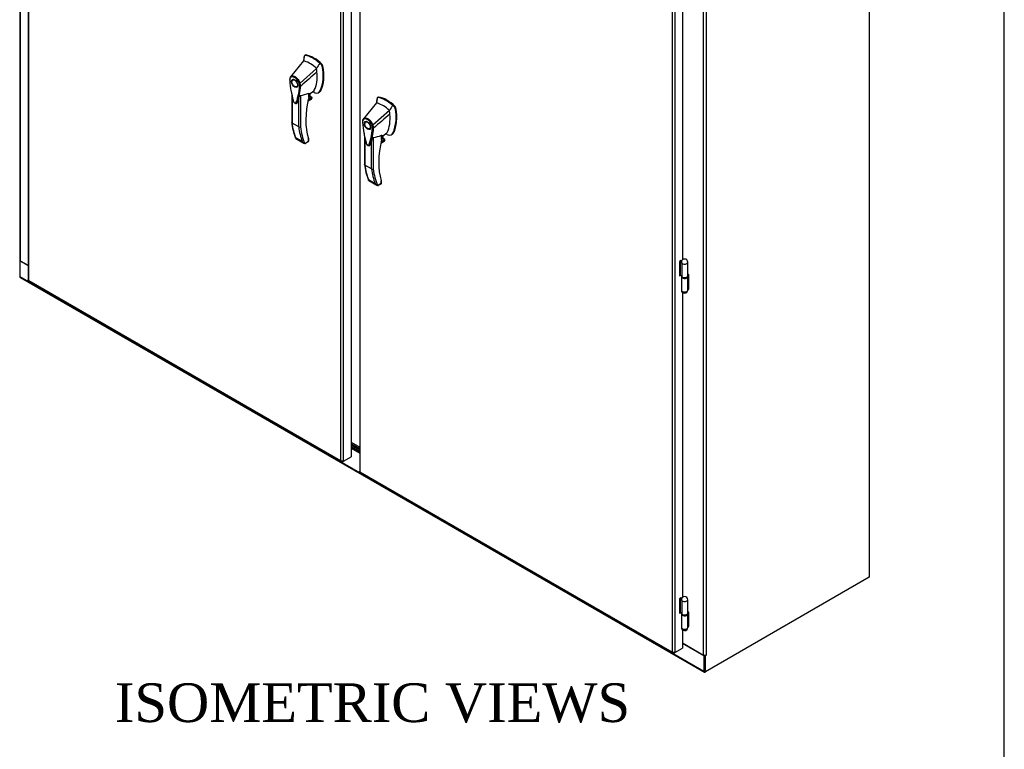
# Model space of a CAD drawing. Header units: inches. Extents: x 2 to 538, y -2 to 358.
# Tile 19 of 20: x 462 to 538, y 245 to 302. Entities that reach past the tile are written whole.
import ezdxf
from ezdxf.enums import TextEntityAlignment as Align

# ---------------------------------------------------------------- set-up
doc = ezdxf.new("R2010")
doc.units = ezdxf.units.IN
doc.header["$MEASUREMENT"] = 0
for name, color, linetype in [('COM70899', 7, 'Continuous'), ('COM70904', 7, 'Continuous'), ('COM71014-2', 7, 'Continuous'), ('COM71015-2', 7, 'Continuous'), ('COM71016-2', 7, 'Continuous'), ('COM71023-1', 7, 'Continuous'), ('COM71143-1', 7, 'Continuous'), ('COM71144-1', 7, 'Continuous'), ('Default', 7, 'Continuous'), ('GSK87431', 7, 'Continuous'), ('HAN13068', 7, 'Continuous'), ('HNG14568', 7, 'Continuous'), ('HNG14568B', 7, 'Continuous'), ('HNG14568MH', 7, 'Continuous')]:
    doc.layers.add(name, color=color, linetype=linetype)
doc.styles.add('SEACAD_Times_New_Roman', font='times.ttf')

# ---------------------------------------------------------------- blocks, each defined once
blk = doc.blocks.new('SE5')
at = {"layer": 'COM70899', "color": 7, "linetype": 'Continuous'}
for p, q in [((487.233, 268.481), (487.903, 268.094)), ((487.233, 268.378), (487.903, 267.992))]:
    blk.add_line(p, q, dxfattribs=at)
at = {"layer": 'COM70904', "color": 7, "linetype": 'Continuous'}
for p, q in [((487.903, 268.298), (487.233, 268.684)), ((487.903, 268.196), (487.233, 268.582))]:
    blk.add_line(p, q, dxfattribs=at)
at = {"layer": 'COM71014-2', "color": 7, "linetype": 'Continuous'}
for p, q in [((461.568, 342.041), (461.568, 282.935)), ((461.61, 341.982), (461.61, 282.877)), ((461.576, 282.908), (461.576, 282.872)), ((461.61, 282.877), (462.226, 282.521))]:
    blk.add_line(p, q, dxfattribs=at)
blk.add_ellipse((461.711, 282.935), major_axis=(0.143, 0), ratio=0.57735, start_param=3.141593, end_param=3.926991, dxfattribs=at)
at = {"layer": 'COM71015-2', "color": 7, "linetype": 'Continuous'}
for p, q in [((527.379, 324.064), (527.379, 258.343)), ((514.529, 252.324), (514.529, 311.429)), ((514.731, 311.446), (514.731, 252.324)), ((513.391, 281.783), (513.325, 281.821)), ((513.391, 280.66), (513.391, 281.783)), ((513.343, 280.687), (513.391, 280.66)), ((513.357, 280.757), (513.391, 280.738)), ((527.379, 258.343), (514.697, 251.021)), ((513.391, 255.643), (513.325, 255.681)), ((513.391, 254.52), (513.391, 255.643)), ((513.343, 254.547), (513.391, 254.52)), ((513.357, 254.617), (513.391, 254.598)), ((512.91, 253.259), (514.529, 252.324)), ((514.63, 251.06), (514.63, 252.3)), ((514.659, 252.301), (514.697, 252.28)), ((514.731, 252.299), (514.697, 252.28)), ((514.697, 251.021), (514.697, 252.28)), ((514.708, 252.313), (514.731, 252.299)), ((514.63, 251.06), (514.697, 251.021))]:
    blk.add_line(p, q, dxfattribs=at)
for centre, major_axis, start_param, end_param in [((514.63, 252.382), (0.143, 0), 3.926991, 5.497787), ((514.731, 252.312), (-0.0075, -0.013), 0.785398, 3.926991)]:
    blk.add_ellipse(centre, major_axis=major_axis, ratio=0.57735, start_param=start_param, end_param=end_param, dxfattribs=at)
at = {"layer": 'COM71016-2', "color": 7, "linetype": 'Continuous'}
for p, q in [((461.597, 282.885), (461.576, 282.872)), ((461.576, 282.872), (461.576, 281.652)), ((461.576, 282.872), (462.226, 282.497)), ((461.576, 281.652), (514.563, 251.06)), ((461.605, 281.587), (514.592, 250.994)), ((487.233, 268.342), (487.903, 267.955)), ((512.91, 253.234), (514.563, 252.28)), ((514.6, 252.302), (514.563, 252.28)), ((514.563, 252.28), (514.563, 251.06)), ((514.63, 252.3), (514.63, 251.099)), ((514.664, 251.002), (514.697, 251.021))]:
    blk.add_line(p, q, dxfattribs=at)
for centre, end_param in [((461.677, 281.71), 3.141593), ((514.664, 251.118), 3.926991)]:
    blk.add_ellipse(centre, major_axis=(0.072, 0.124), ratio=0.57735, start_param=2.356194, end_param=end_param, dxfattribs=at)
at = {"layer": 'COM71023-1', "color": 7, "linetype": 'Continuous'}
blk.add_line((487.233, 268.826), (487.903, 268.439), dxfattribs=at)
at = {"layer": 'COM71143-1', "color": 7, "linetype": 'Continuous'}
for p, q in [((487.903, 324.374), (487.903, 266.564)), ((487.945, 266.486), (487.945, 324.334)), ((512.102, 310.387), (512.102, 252.539)), ((512.304, 310.387), (512.304, 252.539)), ((512.91, 306.556), (512.91, 282.945)), ((512.814, 282.892), (512.676, 282.812)), ((512.676, 282.812), (512.676, 281.71)), ((512.747, 282.847), (512.747, 282.853)), ((512.814, 282.858), (512.814, 282.892)), ((512.676, 281.788), (512.716, 281.81)), ((512.676, 281.71), (512.744, 281.749)), ((512.91, 280.416), (512.91, 256.805)), ((512.101, 252.539), (487.945, 266.486)), ((487.945, 266.486), (487.945, 266.486)), ((487.991, 266.411), (512.114, 252.483)), ((512.814, 256.752), (512.676, 256.672)), ((512.676, 256.672), (512.676, 255.57)), ((512.747, 256.707), (512.747, 256.713)), ((512.814, 256.718), (512.814, 256.752)), ((512.676, 255.647), (512.716, 255.67)), ((512.676, 255.57), (512.744, 255.609)), ((512.91, 254.276), (512.91, 252.85)), ((512.101, 252.539), (512.151, 252.567)), ((512.101, 252.539), (512.102, 252.539)), ((512.203, 252.538), (512.203, 252.481)), ((512.253, 252.536), (512.253, 252.47)), ((512.32, 252.509), (512.253, 252.47)), ((512.254, 252.568), (512.304, 252.539)), ((512.272, 252.537), (512.32, 252.509)), ((512.32, 252.509), (512.91, 252.85))]:
    blk.add_line(p, q, dxfattribs=at)
blk.add_arc((512.203, 253.56), 1.026, 264.34542, 275.65458, dxfattribs=at)
for centre, major_axis, start_param, end_param in [((512.203, 252.433), (0.0815, 0), 0.903604, 1.573036), ((512.263, 252.468), (-0.0408, -0.0706), 2.4744, 3.143832)]:
    blk.add_ellipse(centre, major_axis=major_axis, ratio=0.57735, start_param=start_param, end_param=end_param, dxfattribs=at)
for points, knots in [([(487.945, 266.486), (487.939, 266.493), (487.933, 266.5), (487.922, 266.514), (487.918, 266.52), (487.911, 266.534), (487.908, 266.54), (487.904, 266.552), (487.903, 266.558), (487.903, 266.564), (487.903, 266.564), (487.903, 266.564)], [0, 0, 0, 0, 0.125, 0.125, 0.25, 0.25, 0.375, 0.375, 0.5, 0.5, 0.5004875, 0.5004875, 0.5004875, 0.5004875]), ([(487.991, 266.411), (487.986, 266.413), (487.982, 266.417), (487.973, 266.427), (487.969, 266.432), (487.961, 266.445), (487.958, 266.452), (487.951, 266.468), (487.948, 266.477), (487.945, 266.486)], [0.5004875, 0.5004875, 0.5004875, 0.5004875, 0.625, 0.625, 0.75, 0.75, 0.875, 0.875, 1, 1, 1, 1]), ([(512.101, 252.539), (512.098, 252.534), (512.096, 252.528), (512.095, 252.517), (512.095, 252.512), (512.097, 252.502), (512.099, 252.497), (512.105, 252.489), (512.109, 252.486), (512.119, 252.48), (512.125, 252.478), (512.137, 252.475), (512.144, 252.475), (512.159, 252.475), (512.167, 252.475), (512.184, 252.477), (512.193, 252.479), (512.203, 252.481)], [0, 0, 0, 0, 0.125, 0.125, 0.25, 0.25, 0.375, 0.375, 0.5, 0.5, 0.625, 0.625, 0.75, 0.75, 0.875, 0.875, 1, 1, 1, 1])]:
    blk.add_open_spline(points, degree=3, knots=knots, dxfattribs=at)
at = {"layer": 'COM71144-1', "color": 7, "linetype": 'Continuous'}
for p, q in [((462.226, 339.198), (462.226, 281.388)), ((462.268, 281.31), (462.268, 339.159)), ((486.425, 325.212), (486.425, 267.363)), ((486.627, 325.212), (486.627, 267.363)), ((487.233, 325.601), (487.233, 267.674)), ((486.425, 267.363), (462.268, 281.31)), ((462.268, 281.31), (462.268, 281.31)), ((462.315, 281.235), (486.438, 267.307)), ((486.425, 267.363), (486.474, 267.392)), ((486.425, 267.363), (486.425, 267.363)), ((486.526, 267.362), (486.526, 267.305)), ((486.577, 267.36), (486.577, 267.295)), ((486.644, 267.334), (486.577, 267.295)), ((486.578, 267.392), (486.627, 267.363)), ((486.595, 267.362), (486.644, 267.334)), ((486.644, 267.334), (487.233, 267.674))]:
    blk.add_line(p, q, dxfattribs=at)
blk.add_arc((486.526, 268.385), 1.026, 264.34542, 275.65458, dxfattribs=at)
for centre, major_axis, start_param, end_param in [((486.526, 267.258), (0.0815, 0), 0.903604, 1.573036), ((486.587, 267.293), (-0.0407, -0.0706), 2.4744, 3.143832)]:
    blk.add_ellipse(centre, major_axis=major_axis, ratio=0.57735, start_param=start_param, end_param=end_param, dxfattribs=at)
for points, knots in [([(462.268, 281.31), (462.262, 281.317), (462.256, 281.324), (462.246, 281.338), (462.241, 281.345), (462.234, 281.358), (462.231, 281.364), (462.227, 281.377), (462.226, 281.382), (462.226, 281.388), (462.226, 281.388), (462.226, 281.388)], [0, 0, 0, 0, 0.125, 0.125, 0.25, 0.25, 0.375, 0.375, 0.5, 0.5, 0.5004875, 0.5004875, 0.5004875, 0.5004875]), ([(462.315, 281.235), (462.31, 281.238), (462.305, 281.241), (462.297, 281.251), (462.292, 281.257), (462.285, 281.27), (462.281, 281.277), (462.275, 281.293), (462.272, 281.301), (462.268, 281.31)], [0.5004875, 0.5004875, 0.5004875, 0.5004875, 0.625, 0.625, 0.75, 0.75, 0.875, 0.875, 1, 1, 1, 1]), ([(486.425, 267.363), (486.422, 267.358), (486.42, 267.352), (486.418, 267.342), (486.418, 267.336), (486.421, 267.326), (486.423, 267.322), (486.429, 267.314), (486.433, 267.31), (486.443, 267.305), (486.448, 267.303), (486.461, 267.3), (486.468, 267.299), (486.483, 267.299), (486.491, 267.299), (486.508, 267.302), (486.517, 267.303), (486.526, 267.305)], [0, 0, 0, 0, 0.125, 0.125, 0.25, 0.25, 0.375, 0.375, 0.5, 0.5, 0.625, 0.625, 0.75, 0.75, 0.875, 0.875, 1, 1, 1, 1])]:
    blk.add_open_spline(points, degree=3, knots=knots, dxfattribs=at)
at = {"layer": 'GSK87431', "color": 7, "linetype": 'Continuous'}
for p, q in [((487.233, 268.608), (487.903, 268.221)), ((487.233, 268.455), (487.903, 268.068))]:
    blk.add_line(p, q, dxfattribs=at)
at = {"layer": 'HAN13068', "color": 7, "linetype": 'Continuous'}
for p, q in [((483.555, 298.355), (482.549, 297.132)), ((483.605, 298.702), (483.555, 298.355)), ((483.615, 298.744), (483.605, 298.702)), ((483.695, 298.811), (483.637, 298.777)), ((483.67, 298.783), (483.727, 298.816)), ((484.555, 297.778), (483.283, 296.642)), ((484.941, 298.049), (484.814, 298.171)), ((484.941, 298.049), (484.998, 298.082)), ((484.996, 297.947), (485.053, 297.98)), ((482.549, 297.131), (482.521, 297.098)), ((482.805, 296.926), (482.717, 296.875)), ((483.017, 296.355), (483.105, 296.406)), ((483.333, 296.407), (483.335, 296.408)), ((483.97, 295.76), (484.343, 296.028)), ((484.721, 295.897), (484.779, 295.931)), ((484.828, 296.011), (484.885, 296.043)), ((482.639, 295.771), (482.639, 293.583)), ((482.665, 295.647), (482.665, 293.545)), ((483.182, 293.247), (483.182, 295.427)), ((483.309, 295.682), (483.309, 293.251)), ((483.89, 295.24), (484.158, 295.395)), ((483.893, 295.252), (484.19, 295.423)), ((484.219, 295.493), (483.905, 295.312)), ((483.918, 295.368), (484.2, 295.531)), ((483.952, 295.518), (483.952, 295.859)), ((483.952, 295.514), (484.069, 295.582)), ((483.97, 295.542), (483.97, 295.84)), ((484.069, 295.582), (484.069, 295.831)), ((484.078, 295.594), (484.078, 295.837)), ((484.2, 295.531), (484.078, 295.601)), ((489.25, 295.443), (489.2, 295.096)), ((489.26, 295.485), (489.25, 295.443)), ((489.34, 295.552), (489.281, 295.518)), ((489.315, 295.524), (489.372, 295.557)), ((489.2, 295.096), (488.194, 293.873)), ((490.2, 294.519), (488.927, 293.383)), ((490.586, 294.79), (490.459, 294.912)), ((490.586, 294.79), (490.643, 294.823)), ((490.641, 294.688), (490.698, 294.721)), ((488.193, 293.872), (488.166, 293.839)), ((488.45, 293.667), (488.362, 293.616)), ((483.182, 293.247), (482.665, 293.545)), ((488.662, 293.096), (488.75, 293.147)), ((488.978, 293.148), (488.98, 293.149)), ((482.93, 292.423), (483.446, 292.125)), ((482.958, 292.352), (483.584, 291.99)), ((483.643, 291.968), (483.931, 292.134)), ((483.713, 291.978), (483.928, 292.102)), ((483.931, 292.134), (483.931, 292.333)), ((483.958, 292.154), (483.958, 292.315)), ((488.284, 292.512), (488.284, 290.324)), ((488.31, 292.388), (488.31, 290.286)), ((488.826, 289.988), (488.826, 292.168)), ((488.954, 292.423), (488.954, 289.992)), ((489.535, 291.981), (489.803, 292.136)), ((489.537, 291.993), (489.835, 292.164)), ((489.863, 292.234), (489.55, 292.053)), ((489.563, 292.109), (489.845, 292.272)), ((489.596, 292.255), (489.714, 292.323)), ((489.597, 292.259), (489.597, 292.6)), ((489.615, 292.501), (489.987, 292.769)), ((489.615, 292.283), (489.615, 292.581)), ((489.714, 292.323), (489.714, 292.572)), ((489.723, 292.335), (489.723, 292.578)), ((489.845, 292.272), (489.723, 292.342)), ((490.366, 292.638), (490.424, 292.672)), ((490.473, 292.752), (490.529, 292.784)), ((488.826, 289.988), (488.31, 290.286)), ((488.575, 289.164), (489.091, 288.866)), ((488.603, 289.093), (489.229, 288.731)), ((489.576, 288.875), (489.576, 289.074)), ((489.602, 288.895), (489.602, 289.056)), ((489.288, 288.709), (489.576, 288.875)), ((489.358, 288.719), (489.572, 288.843))]:
    blk.add_line(p, q, dxfattribs=at)
for centre, radius, start, end in [((483.663, 298.736), 0.0478, 80.57156, 170.09371), ((482.095, 297.224), 2.99, 336.06491, 13.99549), ((484.791, 297.903), 0.21, 12.12422, 44.31154), ((482.813, 296.922), 0.337, 153.45406, 184.20608), ((482.801, 296.867), 0.32, 141.11203, 182.47497), ((482.813, 296.922), 0.337, 141.55217, 146.85821), ((490.297, 297.434), 7.837, 190.09001, 195.88696), ((478.364, 296.771), 4.984, 340.56542, 355.82537), ((483.205, 296.805), 0.181, 272.98106, 295.53925), ((482.545, 296.393), 0.708, 1.4293, 19.06819), ((483.298, 296.492), 0.0931, 241.17241, 292.54547), ((482.579, 296.367), 0.755, 2.98151, 21.32136), ((482.958, 292.809), 3.418, 65.17768, 67.57798), ((483.041, 297.914), 2.248, 276.83272, 293.90537), ((483.91, 295.542), 0.06, 346.46287, 0), ((484.096, 295.496), 0.119, 301.76301, 322.50066), ((484.18, 295.498), 0.0385, 352.48421, 59.47215), ((489.307, 295.477), 0.0478, 80.57156, 170.09371), ((487.74, 293.965), 2.99, 336.06491, 13.99549), ((490.436, 294.644), 0.21, 12.12422, 44.31154), ((488.458, 293.663), 0.337, 153.45406, 184.20608), ((488.446, 293.608), 0.32, 141.11203, 182.47497), ((488.458, 293.663), 0.337, 141.55217, 146.85821), ((487.323, 294.095), 4.712, 186.16949, 201.33802), ((483.241, 293.365), 0.133, 243.40997, 300.79876), ((484.008, 293.512), 4.984, 340.56542, 355.82537), ((488.85, 293.546), 0.181, 272.98106, 295.53925), ((488.19, 293.134), 0.708, 1.4293, 19.06819), ((488.942, 293.233), 0.0931, 241.17241, 292.54547), ((488.224, 293.108), 0.755, 2.98151, 21.32136), ((483.757, 292.307), 0.36, 210.45213, 251.46621), ((483.898, 292.154), 0.06, 300, 360), ((495.941, 294.175), 7.837, 190.09001, 195.88696), ((488.686, 294.655), 2.248, 276.83272, 293.90537), ((489.555, 292.283), 0.06, 346.46287, 0), ((489.741, 292.237), 0.119, 301.76301, 322.50066), ((489.825, 292.239), 0.0385, 352.48421, 59.47215), ((488.602, 289.55), 3.418, 65.17768, 67.57798), ((483.498, 292.031), 0.158, 335.6435, 336.40064), ((492.968, 290.836), 4.712, 186.16949, 201.33802), ((488.886, 290.106), 0.133, 243.40997, 300.79876), ((489.402, 289.048), 0.36, 210.45213, 251.46621), ((489.143, 288.772), 0.158, 335.6435, 336.40064), ((489.542, 288.895), 0.06, 300, 360)]:
    blk.add_arc(centre, radius, start, end, dxfattribs=at)
for centre, major_axis, ratio, start_param, end_param in [((486.167, 296.527), (-1.861, 3.223), 0.57735, 0.554197, 0.680713), ((484.055, 296.293), (-1.142, 1.979), 0.57735, -0.49151, -0.47064), ((484.055, 296.293), (-1.142, 1.979), 0.57735, -0.533193, -0.49151), ((484.055, 296.293), (-1.142, 1.979), 0.57735, 5.183029, 5.749992), ((484.306, 296.438), (-1.292, 2.238), 0.57735, 5.216072, 5.852948), ((483.758, 298.702), (0.062, -0.108), 0.57735, 2.711356, 3.141593), ((484.363, 296.47), (-1.292, 2.238), 0.57735, 5.142626, 5.852948), ((482.194, 298.531), (1.711, -2.963), 0.57735, 0.347274, 0.9125), ((482.194, 298.531), (1.711, -2.963), 0.57735, 0.961917, 1.005578), ((482.194, 298.531), (1.711, -2.963), 0.57735, 0.934083, 0.961917), ((482.194, 298.531), (1.711, -2.963), 0.57735, 0.9125, 0.934083), ((482.502, 298.708), (1.861, -3.223), 0.57735, 0.347274, 1.032882), ((484.967, 298.004), (0.063, -0.108), 0.57735, 1.032882, 2.001033), ((482.955, 296.666), (0.175, -0.303), 0.57735, 3.396895, 3.682808), ((482.955, 296.666), (0.175, -0.303), 0.57735, 5.74197, 6.027883), ((484.097, 296.403), (-0.225, 0.39), 0.57735, 3.221828, 3.488867), ((484.348, 296.548), (0.375, -0.65), 0.57735, -0.71714, -0.516378), ((484.348, 296.548), (-0.375, 0.65), 0.57735, 2.625215, 3.488867), ((484.404, 296.581), (-0.375, 0.65), 0.57735, 3.141593, 3.488867), ((488.311, 296.409), (-3.239, -5.609), 0.57735, 5.185461, 5.79467), ((483.91, 295.542), (-0.06, 0), 0.57735, 2.356194, 3.141593), ((483.91, 295.542), (-0.0583, 0.014), 0.372014, 2.470308, 3.141593), ((483.905, 295.654), (-0.101, -0.175), 0.57735, 1.252561, 2.850817), ((483.895, 295.66), (0.094, 0.162), 0.57735, 4.529102, 5.92263), ((484.048, 295.594), (-0.03, 0), 0.57735, 2.356194, 3.141593), ((484.133, 295.468), (-0.063, -0.108), 0.57735, 1.492881, 2.113829), ((491.811, 293.268), (-1.861, 3.223), 0.57735, 0.554197, 0.680713), ((489.951, 293.179), (-1.292, 2.238), 0.57735, 5.216072, 5.852948), ((489.403, 295.443), (0.062, -0.108), 0.57735, 2.711356, 3.141593), ((490.007, 293.211), (-1.292, 2.238), 0.57735, 5.142626, 5.852948), ((489.7, 293.034), (-1.142, 1.979), 0.57735, -0.49151, -0.47064), ((489.7, 293.034), (-1.142, 1.979), 0.57735, -0.533193, -0.49151), ((489.7, 293.034), (-1.142, 1.979), 0.57735, 5.183029, 5.749992), ((487.839, 295.272), (1.711, -2.963), 0.57735, 0.961917, 1.005578), ((488.147, 295.449), (1.861, -3.223), 0.57735, 0.347274, 1.032882), ((490.612, 294.745), (0.063, -0.108), 0.57735, 1.032882, 2.001033), ((488.6, 293.407), (0.175, -0.303), 0.57735, 3.396895, 3.682808), ((487.839, 295.272), (1.711, -2.963), 0.57735, 0.347274, 0.9125), ((487.839, 295.272), (1.711, -2.963), 0.57735, 0.934083, 0.961917), ((487.839, 295.272), (1.711, -2.963), 0.57735, 0.9125, 0.934083), ((487.856, 297.305), (-3.7, -6.408), 0.57735, -0.658671, -0.441314), ((488.372, 297.007), (-3.7, -6.408), 0.57735, -0.658671, -0.441314), ((488.436, 296.97), (-3.655, -6.33), 0.57735, 5.625294, 5.881649), ((488.6, 293.407), (0.175, -0.303), 0.57735, 5.74197, 6.027883), ((483.868, 292.171), (-0.0623, 0.0676), 0.368973, 3.059018, 3.844416), ((483.889, 292.358), (-0.0573, -0.0179), 0.720992, 2.15675, 3.145085), ((483.868, 292.171), (-0.0897, 0.0201), 0.368973, 2.438769, 3.224167), ((493.956, 293.15), (-3.239, -5.609), 0.57735, 5.185461, 5.79467), ((489.555, 292.283), (-0.06, 0), 0.57735, 2.356194, 3.141593), ((489.555, 292.283), (-0.0583, 0.014), 0.372014, 2.470308, 3.141593), ((489.55, 292.395), (-0.101, -0.175), 0.57735, 1.252561, 2.850817), ((489.54, 292.401), (-0.094, -0.162), 0.57735, 1.387509, 2.781037), ((489.693, 292.335), (-0.03, 0), 0.57735, 2.356194, 3.141593), ((489.778, 292.209), (-0.063, -0.108), 0.57735, 1.492881, 2.113829), ((489.742, 293.144), (-0.225, 0.39), 0.57735, 3.221828, 3.488867), ((489.993, 293.289), (0.375, -0.65), 0.57735, -0.71714, -0.516378), ((489.993, 293.289), (-0.375, 0.65), 0.57735, 2.625215, 3.488867), ((490.049, 293.321), (-0.375, 0.65), 0.57735, 3.141593, 3.488867), ((493.501, 294.046), (-3.7, -6.408), 0.57735, -0.658671, -0.441314), ((494.017, 293.748), (-3.7, -6.408), 0.57735, -0.658671, -0.441314), ((494.08, 293.711), (-3.655, -6.33), 0.57735, 5.625294, 5.881649), ((489.534, 289.099), (-0.0573, -0.0179), 0.720992, 2.15675, 3.145085), ((489.512, 288.912), (-0.0623, 0.0676), 0.368973, 3.059018, 3.844416), ((489.512, 288.912), (-0.0897, 0.0201), 0.368973, 2.438769, 3.224167)]:
    blk.add_ellipse(centre, major_axis=major_axis, ratio=ratio, start_param=start_param, end_param=end_param, dxfattribs=at)
for centre, major_axis in [((482.867, 296.615), (0.175, -0.303)), ((482.867, 296.615), (0.15, -0.26)), ((488.512, 293.356), (0.175, -0.303)), ((488.512, 293.356), (0.15, -0.26))]:
    blk.add_ellipse(centre, major_axis=major_axis, ratio=0.57735, dxfattribs=at)
for points in [[(484.594, 297.499), (484.174, 297.135), (483.754, 296.772), (483.335, 296.408)], [(484.814, 298.171), (484.728, 298.04), (484.641, 297.909), (484.555, 297.778)], [(483.064, 295.112), (483.059, 295.096), (483.05, 295.084), (483.039, 295.075)], [(490.459, 294.912), (490.373, 294.781), (490.286, 294.65), (490.2, 294.519)], [(490.239, 294.24), (489.819, 293.876), (489.399, 293.513), (488.98, 293.149)], [(488.709, 291.853), (488.704, 291.837), (488.695, 291.825), (488.684, 291.816)]]:
    blk.add_open_spline(points, degree=3, dxfattribs=at)
for points, knots in [([(482.477, 296.897), (482.472, 296.894), (482.469, 296.891), (482.464, 296.883), (482.463, 296.879), (482.464, 296.873), (482.464, 296.871), (482.466, 296.867), (482.467, 296.865), (482.47, 296.861), (482.472, 296.859), (482.476, 296.856), (482.478, 296.855), (482.481, 296.853)], [0, 0, 0, 0, 0.25, 0.25, 0.5, 0.5, 0.625, 0.625, 0.75, 0.75, 0.875, 0.875, 1, 1, 1, 1]), ([(482.481, 296.853), (482.501, 296.567), (482.539, 296.275), (482.619, 295.829), (482.65, 295.678), (482.703, 295.451), (482.722, 295.375), (482.748, 295.279), (482.753, 295.26), (482.767, 295.221), (482.776, 295.202), (482.81, 295.149), (482.84, 295.12), (482.899, 295.086), (482.929, 295.082), (482.962, 295.098), (482.971, 295.106), (482.984, 295.13), (482.988, 295.144), (483.014, 295.21), (483.032, 295.265), (483.085, 295.431), (483.115, 295.546), (483.196, 295.899), (483.233, 296.148), (483.253, 296.411)], [0, 0, 0, 0, 0.25, 0.25, 0.375, 0.375, 0.4375, 0.4375, 0.453125, 0.453125, 0.46875, 0.46875, 0.5, 0.5, 0.53125, 0.53125, 0.546875, 0.546875, 0.5625, 0.5625, 0.625, 0.625, 0.75, 0.75, 1, 1, 1, 1]), ([(482.549, 297.132), (482.543, 297.124), (482.539, 297.113), (482.54, 297.09), (482.544, 297.078), (482.552, 297.068)], [0, 0, 0, 0, 0.5, 0.5, 1, 1, 1, 1]), ([(482.549, 297.132), (482.571, 297.153), (482.597, 297.169), (482.654, 297.189), (482.686, 297.193), (482.753, 297.19), (482.788, 297.182), (482.86, 297.155), (482.897, 297.135), (482.969, 297.087), (483.005, 297.057), (483.074, 296.99), (483.107, 296.953), (483.168, 296.871), (483.196, 296.827), (483.244, 296.736), (483.265, 296.689), (483.283, 296.642)], [0, 0, 0, 0, 0.125, 0.125, 0.25, 0.25, 0.375, 0.375, 0.5, 0.5, 0.625, 0.625, 0.75, 0.75, 0.875, 0.875, 1, 1, 1, 1]), ([(483.214, 296.624), (483.199, 296.667), (483.18, 296.709), (483.152, 296.761), (483.146, 296.771), (483.135, 296.791), (483.128, 296.801), (483.11, 296.831), (483.096, 296.85), (483.069, 296.886), (483.055, 296.904), (483.032, 296.929), (483.025, 296.938), (483.009, 296.954), (483.002, 296.962), (482.963, 297), (482.931, 297.026), (482.864, 297.07), (482.831, 297.087), (482.791, 297.103), (482.783, 297.106), (482.767, 297.11), (482.759, 297.113), (482.735, 297.118), (482.719, 297.12), (482.69, 297.122), (482.675, 297.121), (482.647, 297.118), (482.633, 297.114), (482.595, 297.101), (482.572, 297.087), (482.552, 297.068)], [0, 0, 0, 0, 0.125, 0.125, 0.15625, 0.15625, 0.1875, 0.1875, 0.25, 0.25, 0.3125, 0.3125, 0.34375, 0.34375, 0.375, 0.375, 0.5, 0.5, 0.625, 0.625, 0.65625, 0.65625, 0.6875, 0.6875, 0.75, 0.75, 0.8125, 0.8125, 0.875, 0.875, 1, 1, 1, 1]), ([(482.764, 295.209), (482.774, 295.19), (482.795, 295.147), (482.853, 295.092), (482.903, 295.059), (482.928, 295.057), (482.93, 295.057)], [0, 0, 0, 0, 0.244247, 0.604475, 0.981001, 1, 1, 1, 1]), ([(483.182, 295.427), (483.162, 295.358), (483.14, 295.29), (483.105, 295.189), (483.093, 295.156), (483.073, 295.107), (483.063, 295.093), (483.05, 295.084)], [0, 0, 0, 0, 0.2045748, 0.2045748, 0.3106572, 0.3106572, 0.3644617, 0.3644617, 0.3644617, 0.3644617]), ([(483.182, 295.427), (483.193, 295.467), (483.207, 295.509), (483.234, 295.576), (483.244, 295.598), (483.262, 295.633), (483.269, 295.645), (483.282, 295.662), (483.287, 295.668), (483.297, 295.678), (483.304, 295.682), (483.309, 295.682)], [0, 0, 0, 0, 0.5, 0.5, 0.75, 0.75, 0.875, 0.875, 0.9375, 0.9375, 1, 1, 1, 1]), ([(483.952, 295.859), (483.955, 295.86), (483.957, 295.861), (483.961, 295.861), (483.963, 295.86), (483.966, 295.858), (483.968, 295.855), (483.97, 295.849), (483.97, 295.846), (483.97, 295.842), (483.97, 295.842), (483.97, 295.841)], [0, 0, 0, 0, 0.0625, 0.0625, 0.125, 0.125, 0.25, 0.25, 0.375, 0.375, 0.3976584, 0.3976584, 0.3976584, 0.3976584]), ([(482.93, 295.057), (482.95, 295.053), (482.981, 295.049), (483.024, 295.06), (483.036, 295.075), (483.039, 295.077)], [0, 0, 0, 0, 0.472253, 0.925797, 1, 1, 1, 1]), ([(488.122, 293.638), (488.117, 293.635), (488.113, 293.632), (488.109, 293.624), (488.108, 293.62), (488.108, 293.613), (488.109, 293.611), (488.111, 293.608), (488.112, 293.606), (488.115, 293.602), (488.117, 293.6), (488.121, 293.597), (488.123, 293.595), (488.126, 293.594)], [0, 0, 0, 0, 0.25, 0.25, 0.5, 0.5, 0.625, 0.625, 0.75, 0.75, 0.875, 0.875, 1, 1, 1, 1]), ([(488.194, 293.873), (488.187, 293.865), (488.184, 293.854), (488.185, 293.831), (488.189, 293.819), (488.196, 293.809)], [0, 0, 0, 0, 0.5, 0.5, 1, 1, 1, 1]), ([(488.194, 293.873), (488.216, 293.894), (488.242, 293.91), (488.299, 293.93), (488.33, 293.934), (488.397, 293.93), (488.433, 293.923), (488.505, 293.896), (488.542, 293.876), (488.614, 293.828), (488.65, 293.798), (488.719, 293.731), (488.752, 293.693), (488.813, 293.612), (488.84, 293.568), (488.889, 293.477), (488.91, 293.43), (488.927, 293.383)], [0, 0, 0, 0, 0.125, 0.125, 0.25, 0.25, 0.375, 0.375, 0.5, 0.5, 0.625, 0.625, 0.75, 0.75, 0.875, 0.875, 1, 1, 1, 1]), ([(488.859, 293.365), (488.843, 293.408), (488.825, 293.45), (488.797, 293.501), (488.791, 293.512), (488.779, 293.532), (488.773, 293.542), (488.754, 293.571), (488.741, 293.59), (488.714, 293.627), (488.7, 293.645), (488.677, 293.67), (488.67, 293.679), (488.654, 293.695), (488.647, 293.703), (488.608, 293.741), (488.575, 293.767), (488.509, 293.811), (488.476, 293.828), (488.436, 293.844), (488.428, 293.847), (488.411, 293.851), (488.403, 293.854), (488.38, 293.859), (488.364, 293.861), (488.334, 293.863), (488.32, 293.862), (488.292, 293.859), (488.278, 293.855), (488.239, 293.842), (488.216, 293.828), (488.196, 293.809)], [0, 0, 0, 0, 0.125, 0.125, 0.15625, 0.15625, 0.1875, 0.1875, 0.25, 0.25, 0.3125, 0.3125, 0.34375, 0.34375, 0.375, 0.375, 0.5, 0.5, 0.625, 0.625, 0.65625, 0.65625, 0.6875, 0.6875, 0.75, 0.75, 0.8125, 0.8125, 0.875, 0.875, 1, 1, 1, 1]), ([(482.665, 293.545), (482.661, 293.547), (482.658, 293.55), (482.651, 293.556), (482.648, 293.559), (482.644, 293.565), (482.642, 293.569), (482.64, 293.576), (482.639, 293.579), (482.639, 293.583)], [0, 0, 0, 0, 0.125, 0.125, 0.25, 0.25, 0.375, 0.375, 0.4994523, 0.4994523, 0.4994523, 0.4994523]), ([(488.126, 293.594), (488.146, 293.308), (488.184, 293.016), (488.264, 292.57), (488.295, 292.419), (488.348, 292.192), (488.367, 292.115), (488.393, 292.02), (488.398, 292.001), (488.412, 291.962), (488.421, 291.943), (488.455, 291.89), (488.484, 291.861), (488.544, 291.827), (488.574, 291.823), (488.606, 291.839), (488.616, 291.847), (488.629, 291.871), (488.633, 291.885), (488.658, 291.951), (488.677, 292.006), (488.729, 292.172), (488.76, 292.287), (488.84, 292.64), (488.877, 292.889), (488.898, 293.152)], [0, 0, 0, 0, 0.25, 0.25, 0.375, 0.375, 0.4375, 0.4375, 0.453125, 0.453125, 0.46875, 0.46875, 0.5, 0.5, 0.53125, 0.53125, 0.546875, 0.546875, 0.5625, 0.5625, 0.625, 0.625, 0.75, 0.75, 1, 1, 1, 1]), ([(482.958, 292.352), (482.955, 292.354), (482.952, 292.356), (482.945, 292.361), (482.942, 292.364), (482.935, 292.374), (482.932, 292.382), (482.93, 292.396), (482.929, 292.401), (482.929, 292.412), (482.93, 292.417), (482.93, 292.423)], [0.2815674, 0.2815674, 0.2815674, 0.2815674, 0.375, 0.375, 0.5, 0.5, 0.75, 0.75, 0.875, 0.875, 1, 1, 1, 1]), ([(483.958, 292.315), (483.958, 292.315), (483.957, 292.315), (483.956, 292.316), (483.953, 292.318), (483.944, 292.324), (483.938, 292.329), (483.931, 292.333)], [0.4406417, 0.4406417, 0.4406417, 0.4406417, 0.5, 0.5, 0.75, 0.75, 1, 1, 1, 1]), ([(483.957, 292.315), (483.958, 292.315), (483.958, 292.32), (483.956, 292.341), (483.951, 292.359), (483.945, 292.376)], [0, 0, 0, 0, 0.010769, 0.221303, 1, 1, 1, 1]), ([(488.826, 292.168), (488.807, 292.099), (488.785, 292.031), (488.75, 291.93), (488.738, 291.897), (488.718, 291.848), (488.708, 291.834), (488.695, 291.825)], [0, 0, 0, 0, 0.2045748, 0.2045748, 0.3106572, 0.3106572, 0.3644617, 0.3644617, 0.3644617, 0.3644617]), ([(488.826, 292.168), (488.838, 292.208), (488.852, 292.25), (488.879, 292.316), (488.889, 292.339), (488.907, 292.374), (488.914, 292.385), (488.927, 292.403), (488.931, 292.409), (488.942, 292.419), (488.949, 292.423), (488.954, 292.423)], [0, 0, 0, 0, 0.5, 0.5, 0.75, 0.75, 0.875, 0.875, 0.9375, 0.9375, 1, 1, 1, 1]), ([(489.597, 292.6), (489.6, 292.601), (489.602, 292.602), (489.606, 292.601), (489.608, 292.601), (489.611, 292.599), (489.613, 292.596), (489.614, 292.59), (489.615, 292.587), (489.615, 292.583), (489.615, 292.583), (489.615, 292.582)], [0, 0, 0, 0, 0.0625, 0.0625, 0.125, 0.125, 0.25, 0.25, 0.375, 0.375, 0.3976584, 0.3976584, 0.3976584, 0.3976584]), ([(483.642, 291.966), (483.658, 291.963), (483.671, 291.963), (483.69, 291.967), (483.696, 291.969), (483.705, 291.973), (483.708, 291.975), (483.712, 291.977)], [0, 0, 0, 0, 0.25, 0.25, 0.375, 0.375, 0.4533737, 0.4533737, 0.4533737, 0.4533737]), ([(488.409, 291.95), (488.418, 291.931), (488.44, 291.888), (488.498, 291.833), (488.548, 291.8), (488.573, 291.798), (488.575, 291.798)], [0, 0, 0, 0, 0.244247, 0.604475, 0.981001, 1, 1, 1, 1]), ([(488.575, 291.798), (488.594, 291.794), (488.626, 291.79), (488.668, 291.801), (488.681, 291.815), (488.683, 291.818)], [0, 0, 0, 0, 0.472253, 0.925797, 1, 1, 1, 1]), ([(488.31, 290.286), (488.306, 290.288), (488.302, 290.291), (488.296, 290.296), (488.293, 290.3), (488.289, 290.306), (488.287, 290.31), (488.285, 290.317), (488.284, 290.32), (488.284, 290.324)], [0, 0, 0, 0, 0.125, 0.125, 0.25, 0.25, 0.375, 0.375, 0.4994523, 0.4994523, 0.4994523, 0.4994523]), ([(488.603, 289.093), (488.599, 289.095), (488.597, 289.097), (488.59, 289.102), (488.587, 289.105), (488.58, 289.115), (488.577, 289.123), (488.574, 289.137), (488.574, 289.142), (488.574, 289.153), (488.574, 289.158), (488.575, 289.164)], [0.2815674, 0.2815674, 0.2815674, 0.2815674, 0.375, 0.375, 0.5, 0.5, 0.75, 0.75, 0.875, 0.875, 1, 1, 1, 1]), ([(489.602, 289.055), (489.602, 289.056), (489.602, 289.056), (489.601, 289.057), (489.598, 289.059), (489.589, 289.065), (489.583, 289.069), (489.576, 289.074)], [0.4406417, 0.4406417, 0.4406417, 0.4406417, 0.5, 0.5, 0.75, 0.75, 1, 1, 1, 1]), ([(489.602, 289.056), (489.602, 289.056), (489.603, 289.061), (489.6, 289.082), (489.596, 289.1), (489.59, 289.117)], [0, 0, 0, 0, 0.010769, 0.221303, 1, 1, 1, 1]), ([(489.287, 288.707), (489.302, 288.704), (489.316, 288.704), (489.334, 288.708), (489.34, 288.71), (489.35, 288.714), (489.353, 288.716), (489.357, 288.718)], [0, 0, 0, 0, 0.25, 0.25, 0.375, 0.375, 0.4533737, 0.4533737, 0.4533737, 0.4533737])]:
    blk.add_open_spline(points, degree=3, knots=knots, dxfattribs=at)
at = {"layer": 'HNG14568', "color": 7, "linetype": 'Continuous'}
for p, q in [((512.738, 282.846), (512.716, 282.814)), ((512.716, 282.814), (512.716, 281.777)), ((512.716, 282.814), (512.854, 282.676)), ((512.846, 282.864), (512.738, 282.846)), ((512.82, 282.752), (512.82, 282.75)), ((512.854, 282.676), (512.854, 281.639)), ((513.325, 281.713), (513.325, 282.752)), ((512.716, 281.777), (512.854, 281.639)), ((512.738, 256.706), (512.716, 256.674)), ((512.716, 256.674), (512.716, 255.637)), ((512.716, 256.674), (512.854, 256.536)), ((512.846, 256.724), (512.738, 256.706)), ((512.82, 256.611), (512.82, 256.609)), ((512.854, 256.536), (512.854, 255.499)), ((513.325, 255.573), (513.325, 256.611)), ((512.716, 255.637), (512.854, 255.499))]:
    blk.add_line(p, q, dxfattribs=at)
for centre in [(513.072, 282.752), (513.072, 256.611)]:
    blk.add_arc(centre, 0.252, 0, 180, dxfattribs=at)
for centre, major_axis, start_param, end_param in [((513.072, 282.752), (-0.252, 0), 0, 3.141593), ((513.072, 282.75), (0.252, 0), 3.141593, 3.668637), ((513.072, 281.713), (-0.252, 0), 0.527044, 3.141593), ((513.072, 256.611), (-0.252, 0), 0, 3.141593), ((513.072, 256.609), (0.252, 0), 3.141593, 3.668637), ((513.072, 255.573), (-0.252, 0), 0.527044, 3.141593)]:
    blk.add_ellipse(centre, major_axis=major_axis, ratio=0.57735, start_param=start_param, end_param=end_param, dxfattribs=at)
at = {"layer": 'HNG14568B', "color": 7, "linetype": 'Continuous'}
for p, q in [((512.819, 281.674), (512.819, 281.648)), ((513.325, 281.648), (513.325, 281.713)), ((512.819, 255.534), (512.819, 255.508)), ((513.325, 255.508), (513.325, 255.573))]:
    blk.add_line(p, q, dxfattribs=at)
for centre, start_param, end_param in [((513.072, 281.648), 3.141593, 6.283185), ((513.072, 281.713), 3.605757, 6.283185), ((513.072, 281.713), 0, 0.06288), ((513.072, 255.508), 3.141593, 6.283185), ((513.072, 255.573), 3.605757, 6.283185), ((513.072, 255.573), 0, 0.06288)]:
    blk.add_ellipse(centre, major_axis=(0.253, 0), ratio=0.57735, start_param=start_param, end_param=end_param, dxfattribs=at)
at = {"layer": 'HNG14568MH', "color": 7, "linetype": 'Continuous'}
for p, q in [((512.82, 281.639), (512.82, 280.609)), ((513.323, 280.593), (513.323, 281.628)), ((513.325, 281.807), (513.357, 281.788)), ((513.357, 281.788), (513.325, 281.639)), ((513.357, 280.751), (513.357, 281.788)), ((513.357, 280.751), (513.323, 280.593)), ((512.82, 255.499), (512.82, 254.469)), ((513.325, 255.666), (513.357, 255.648)), ((513.357, 255.648), (513.325, 255.499)), ((513.357, 254.611), (513.357, 255.648)), ((513.323, 254.453), (513.323, 255.488)), ((513.357, 254.611), (513.323, 254.453))]:
    blk.add_line(p, q, dxfattribs=at)
for centre in [(513.072, 280.609), (513.072, 254.469)]:
    blk.add_arc(centre, 0.253, 180, 358.29324, dxfattribs=at)
for centre, major_axis, start_param, end_param in [((513.072, 281.648), (0.252, 0), 3.218936, 5.971093), ((513.072, 280.609), (-0.252, 0), 0, 3.076533), ((513.072, 255.508), (0.253, 0), 3.218936, 5.971093), ((513.072, 254.469), (-0.252, 0), 0, 3.076533)]:
    blk.add_ellipse(centre, major_axis=major_axis, ratio=0.57735, start_param=start_param, end_param=end_param, dxfattribs=at)
blk = doc.blocks.new('BORDER')
at = {"layer": 'Default', "color": 7, "linetype": 'Continuous'}
blk.add_line((0, 0), (0, 27.86), dxfattribs=at)

msp = doc.modelspace()

# ---------------------------------------------------------------- block references
at = {"layer": 'Default', "color": 7, "xscale": 12.8, "yscale": 12.8, "zscale": 12.8}
msp.add_blockref('BORDER', (537.834, 1.476), dxfattribs=at)
at = {"layer": 'Default'}
msp.add_blockref('SE5', (0, 0), dxfattribs=at)

# ---------------------------------------------------------------- texts
at = {"layer": 'Default', "color": 7, "linetype": 'Continuous', "style": 'SEACAD_Times_New_Roman'}
msp.add_text('ISOMETRIC VIEWS', height=3, dxfattribs=at).set_placement((468.949, 250.132), align=Align.TOP_LEFT)

doc.saveas('drawing.dxf')
